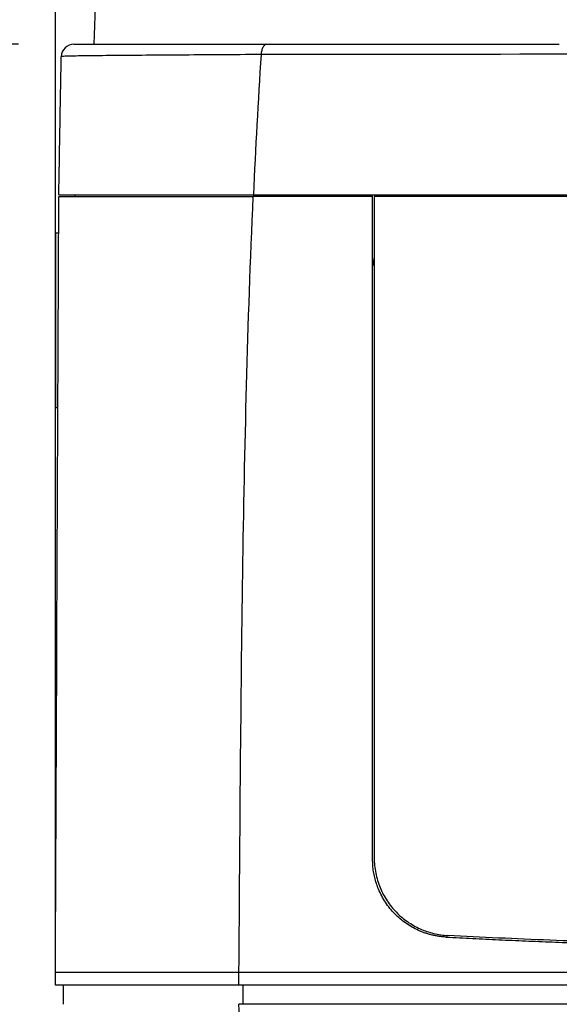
# Model space of a CAD drawing. Header units: millimetres. Extents: x 0 to 776, y 0 to 594.
# Tile 4 of 52: x 81 to 115, y 160 to 222. Entities that reach past the tile are written whole.
import ezdxf

# ---------------------------------------------------------------- set-up
doc = ezdxf.new("R2010")
doc.units = ezdxf.units.MM
doc.header["$LTSCALE"] = 2.75
doc.layers.add('DIMENSIONS', color=140, linetype='Continuous', lineweight=25)
doc.styles.add('SLDTEXTSTYLE0', font='TXT', dxfattribs={"width": 0.7})
doc.dimstyles.new('SLDDIMSTYLE0', dxfattribs={"dimtxt": 5.934521, "dimasz": 9.0805, "dimexe": 0, "dimexo": 0.0625, "dimgap": 1.48363, "dimtad": 0, "dimtih": 1, "dimtoh": 1, "dimdec": 1, "dimrnd": 1e-09, "dimzin": 4, "dimdsep": 46, "dimtxsty": 'SLDTEXTSTYLE0', "dimsah": 1, "dimcen": 0.09, "dimadec": 0, "dimazin": 1, "dimtfac": 1, "dimtdec": 1, "dimtofl": 0, "dimtmove": 0, "dimatfit": 3, "dimfxl": 0, "dimfrac": 2, "dimtolj": 1, "dimtzin": 12, "dimarcsym": 0})
doc.dimstyles.new('SLDDIMSTYLE2', dxfattribs={"dimtxt": 5.934521, "dimasz": 9.0805, "dimexe": 0, "dimexo": 0.0625, "dimgap": 1.48363, "dimtad": 0, "dimtih": 1, "dimtoh": 1, "dimdec": 1, "dimrnd": 1e-09, "dimzin": 12, "dimdsep": 46, "dimtxsty": 'SLDTEXTSTYLE0', "dimsah": 1, "dimcen": 0.09, "dimadec": 0, "dimazin": 3, "dimtfac": 1, "dimtdec": 1, "dimtmove": 0, "dimatfit": 0, "dimfxl": 0, "dimfrac": 2, "dimtolj": 1, "dimtzin": 12, "dimarcsym": 0})

# ---------------------------------------------------------------- blocks, each defined once
blk = doc.blocks.new('_D')
at = {"layer": 'DIMENSIONS'}
for p, q in [((80.683, 220.624), (55.622, 220.624)), ((64.353, 220.624), (64.353, 188.862)), ((55.535, 178.101), (53.543, 178.101)), ((53.543, 178.101), (53.543, 168.669)), ((73.17, 178.101), (75.163, 178.101)), ((75.163, 178.101), (75.163, 168.669)), ((53.543, 168.669), (55.535, 168.669)), ((75.163, 168.669), (73.17, 168.669)), ((64.353, 125.624), (64.353, 167.341)), ((85.152, 125.624), (55.622, 125.624))]:
    blk.add_line(p, q, dxfattribs=at)
for points in [[(64.353, 220.624), (62.956, 211.543), (65.75, 211.543)], [(64.353, 125.624), (65.75, 134.704), (62.956, 134.704)]]:
    blk.add_solid(points, dxfattribs=at)
at = {"layer": 'DIMENSIONS', "char_height": 5.8208, "attachment_point": 1, "style": 'SLDTEXTSTYLE0'}
for s, insert in [('95.0', (55.535, 186.933)), ('3.74', (55.535, 176.173))]:
    blk.add_mtext(s, dxfattribs=dict(at, insert=insert))
blk = doc.blocks.new('_D_1')
at = {"layer": 'DIMENSIONS'}
for p, q in [((91.75, 277.624), (55.622, 277.624)), ((64.353, 277.624), (64.353, 261.454)), ((55.535, 250.694), (53.543, 250.694)), ((53.543, 250.694), (53.543, 241.262)), ((73.17, 250.694), (75.163, 250.694)), ((75.163, 250.694), (75.163, 241.262)), ((53.543, 241.262), (55.535, 241.262)), ((75.163, 241.262), (73.17, 241.262)), ((64.353, 220.624), (64.353, 239.933)), ((80.683, 220.624), (55.622, 220.624))]:
    blk.add_line(p, q, dxfattribs=at)
for points in [[(64.353, 277.624), (62.956, 268.543), (65.75, 268.543)], [(64.353, 220.624), (65.75, 229.704), (62.956, 229.704)]]:
    blk.add_solid(points, dxfattribs=at)
at = {"layer": 'DIMENSIONS', "char_height": 5.8208, "attachment_point": 1, "style": 'SLDTEXTSTYLE0'}
for s, insert in [('57.0', (55.535, 259.526)), ('2.24', (55.535, 248.765))]:
    blk.add_mtext(s, dxfattribs=dict(at, insert=insert))
blk = doc.blocks.new('_D_2')
at = {"layer": 'DIMENSIONS'}
for p, q in [((103.833, 277.624), (28.833, 277.624)), ((37.565, 277.624), (37.565, 217.158)), ((28.747, 206.398), (26.754, 206.398)), ((26.754, 206.398), (26.754, 196.966)), ((46.382, 206.398), (48.375, 206.398)), ((48.375, 206.398), (48.375, 196.966)), ((26.754, 196.966), (28.747, 196.966)), ((48.375, 196.966), (46.382, 196.966)), ((37.565, 125.624), (37.565, 195.637)), ((85.152, 125.624), (28.833, 125.624))]:
    blk.add_line(p, q, dxfattribs=at)
for points in [[(37.565, 277.624), (36.168, 268.543), (38.962, 268.543)], [(37.565, 125.624), (38.962, 134.704), (36.168, 134.704)]]:
    blk.add_solid(points, dxfattribs=at)
at = {"layer": 'DIMENSIONS', "char_height": 5.8208, "attachment_point": 1, "style": 'SLDTEXTSTYLE0'}
for s, insert in [('152.0', (26.279, 215.23)), ('5.98', (28.747, 204.469))]:
    blk.add_mtext(s, dxfattribs=dict(at, insert=insert))
blk = doc.blocks.new('_D_5')
at = {"layer": 'DIMENSIONS'}
for p, q in [((83.009, 165.616), (83.009, 314.005)), ((84.088, 272.916), (84.088, 314.005)), ((36.239, 305.274), (34.246, 305.274)), ((34.246, 305.274), (34.246, 295.842)), ((53.874, 305.274), (55.867, 305.274)), ((55.867, 305.274), (55.867, 295.842)), ((83.009, 305.274), (61.916, 305.274)), ((84.088, 305.274), (101.551, 305.274)), ((34.246, 295.842), (36.239, 295.842)), ((55.867, 295.842), (53.874, 295.842))]:
    blk.add_line(p, q, dxfattribs=at)
for points in [[(83.009, 305.274), (73.929, 306.671), (73.929, 303.877)], [(84.088, 305.274), (93.169, 303.877), (93.169, 306.671)]]:
    blk.add_solid(points, dxfattribs=at)
at = {"layer": 'DIMENSIONS', "char_height": 5.8208, "attachment_point": 1, "style": 'SLDTEXTSTYLE0'}
for s, insert in [('1.1', (38.707, 314.106)), ('0.04', (36.239, 303.345))]:
    blk.add_mtext(s, dxfattribs=dict(at, insert=insert))
blk = doc.blocks.new('_D_6')
at = {"layer": 'DIMENSIONS'}
for p, q in [((83.009, 165.616), (83.009, 338.883)), ((185.009, 165.616), (185.009, 338.883)), ((83.009, 330.152), (115.119, 330.152)), ((123.162, 330.152), (121.169, 330.152)), ((121.169, 330.152), (121.169, 320.72)), ((140.797, 330.152), (142.79, 330.152)), ((142.79, 330.152), (142.79, 320.72)), ((185.009, 330.152), (148.839, 330.152)), ((121.169, 320.72), (123.162, 320.72)), ((142.79, 320.72), (140.797, 320.72))]:
    blk.add_line(p, q, dxfattribs=at)
for points in [[(83.009, 330.152), (92.09, 328.755), (92.09, 331.549)], [(185.009, 330.152), (175.929, 331.549), (175.929, 328.755)]]:
    blk.add_solid(points, dxfattribs=at)
at = {"layer": 'DIMENSIONS', "char_height": 5.8208, "attachment_point": 1, "style": 'SLDTEXTSTYLE0'}
for s, insert in [('102.0', (120.693, 338.984)), ('4.02', (123.162, 328.223))]:
    blk.add_mtext(s, dxfattribs=dict(at, insert=insert))

msp = doc.modelspace()

# ---------------------------------------------------------------- linework, layer by layer
for p, q in [((85.785, 231.461), (85.425, 220.624)), ((84.237, 211.124), (84.236, 211.024)), ((96.081, 211.124), (96.08, 211.024)), ((102.983, 211.024), (103.003, 211.024)), ((83.213, 208.724), (83.009, 208.724)), ((83.009, 208.724), (83.009, 197.724)), ((103.083, 207.195), (102.983, 206.628)), ((83.009, 197.724), (83.165, 197.724)), ((83.009, 161.324), (83.009, 162.124)), ((94.569, 161.324), (94.569, 162.124)), ((83.509, 160.124), (83.509, 161.324)), ((94.832, 160.124), (94.832, 161.324))]:
    msp.add_line(p, q)
msp.add_arc((84.175, 219.824), 0.8, 90, 179.00005)
for points, knots in [([(84.175, 220.624), (84.175, 220.624), (84.235, 220.624), (85.183, 220.624), (86.024, 220.624), (88.256, 220.624), (89.641, 220.624), (92.759, 220.624), (94.51, 220.624), (96.315, 220.624)], [0, 0, 0, 0, 0.25, 0.25, 0.5, 0.5, 0.75, 0.75, 1, 1, 1, 1]), ([(96.315, 220.624), (96.276, 220.624), (96.235, 220.61), (96.156, 220.549), (96.117, 220.501), (96.05, 220.379), (96.021, 220.304), (95.979, 220.142), (95.966, 220.056), (95.958, 219.973)], [0, 0, 0, 0, 0.25, 0.25, 0.5, 0.5, 0.75, 0.75, 1, 1, 1, 1]), ([(96.315, 220.624), (102.158, 220.624), (108.425, 220.624), (114.736, 220.624), (114.737, 220.624), (114.739, 220.624)], [0, 0, 0, 0, 0.5, 0.5, 0.5001012, 0.5001012, 0.5001012, 0.5001012]), ([(83.223, 211.124), (83.249, 212.578), (83.286, 214.747), (83.324, 216.922), (83.35, 218.376), (83.363, 219.107), (83.375, 219.838)], [0, 0, 0, 0, 0.5, 0.75, 0.75, 1, 1, 1, 1]), ([(95.958, 219.973), (95.085, 219.967), (94.214, 219.962), (92.489, 219.951), (91.635, 219.945), (89.984, 219.934), (89.187, 219.928), (87.705, 219.917), (87.021, 219.911), (85.815, 219.9), (85.293, 219.894), (84.445, 219.883), (84.119, 219.877), (83.655, 219.865), (83.519, 219.86), (83.379, 219.849), (83.375, 219.843), (83.375, 219.838)], [0, 0, 0, 0, 0.125, 0.125, 0.25, 0.25, 0.375, 0.375, 0.5, 0.5, 0.625, 0.625, 0.75, 0.75, 0.875, 0.875, 1, 1, 1, 1]), ([(83.223, 211.124), (83.223, 211.124), (83.228, 211.124), (83.38, 211.124), (83.524, 211.124), (83.875, 211.124), (84.013, 211.124), (84.337, 211.124), (84.519, 211.124), (85.124, 211.124), (85.604, 211.124), (86.431, 211.124), (86.724, 211.124), (87.347, 211.124), (87.676, 211.124), (88.7, 211.124), (89.436, 211.124), (90.619, 211.124), (91.026, 211.124), (91.866, 211.124), (92.3, 211.124), (93.623, 211.124), (94.541, 211.124), (95.473, 211.124)], [0, 0, 0, 0, 0.125, 0.125, 0.25, 0.25, 0.3125, 0.3125, 0.375, 0.375, 0.5, 0.5, 0.5625, 0.5625, 0.625, 0.625, 0.75, 0.75, 0.8125, 0.8125, 0.875, 0.875, 1, 1, 1, 1]), ([(83.223, 211.024), (83.224, 211.024), (83.226, 211.024), (83.243, 211.024), (83.271, 211.024), (83.33, 211.024), (83.46, 211.024), (83.738, 211.024), (84.146, 211.024), (84.684, 211.024), (85.348, 211.024), (86.385, 211.024), (87.942, 211.024), (89.646, 211.024), (90.95, 211.024), (91.736, 211.024), (92.581, 211.024), (93.488, 211.024), (94.453, 211.024), (95.125, 211.024), (95.469, 211.024)], [0, 0, 0, 0, 0.035491, 0.068071, 0.097746, 0.124528, 0.189141, 0.248424, 0.310413, 0.372473, 0.43504, 0.498541, 0.622928, 0.74877, 0.786169, 0.825268, 0.866139, 0.908847, 0.953451, 1, 1, 1, 1]), ([(94.569, 162.124), (94.6, 166.617), (94.63, 170.907), (94.704, 179.237), (94.747, 183.277), (94.866, 191.248), (94.941, 195.178), (95.151, 203.056), (95.285, 207.004), (95.469, 211.024)], [0, 0, 0, 0, 0.25, 0.25, 0.5, 0.5, 0.75, 0.75, 1, 1, 1, 1]), ([(95.473, 211.124), (98.441, 211.124), (101.493, 211.124), (107.732, 211.124), (110.919, 211.124), (115.792, 211.124), (117.435, 211.124), (120.727, 211.124), (122.378, 211.124), (127.341, 211.124), (130.667, 211.124), (134.009, 211.124)], [0, 0, 0, 0, 0.25, 0.25, 0.5, 0.5, 0.625, 0.625, 0.75, 0.75, 1, 1, 1, 1]), ([(102.983, 169.251), (102.983, 169.921), (102.983, 171.252), (102.982, 173.236), (102.982, 175.192), (102.982, 177.122), (102.982, 179.027), (102.982, 180.907), (102.982, 182.762), (102.982, 184.594), (102.982, 186.402), (102.982, 188.187), (102.982, 189.95), (102.982, 191.691), (102.982, 193.411), (102.982, 195.109), (102.982, 196.787), (102.982, 198.445), (102.982, 200.083), (102.982, 201.701), (102.982, 203.3), (102.982, 204.88), (102.982, 206.442), (102.982, 207.985), (102.983, 209.511), (102.983, 210.521), (102.983, 211.024)], [0, 0, 0, 0, 0.047882, 0.095122, 0.141735, 0.187738, 0.233146, 0.277974, 0.322236, 0.365946, 0.409118, 0.451764, 0.493898, 0.535532, 0.576678, 0.617346, 0.657549, 0.697296, 0.736597, 0.775463, 0.813902, 0.851924, 0.889537, 0.926749, 0.963567, 1, 1, 1, 1]), ([(103.083, 211.024), (103.083, 204.142), (103.083, 197.22), (103.083, 183.306), (103.083, 176.334), (103.083, 169.351)], [0, 0, 0, 0, 0.5, 0.5, 1, 1, 1, 1]), ([(134.009, 211.024), (133.725, 211.024), (133.142, 211.024), (132.248, 211.024), (131.314, 211.024), (130.341, 211.024), (129.329, 211.024), (128.276, 211.024), (127.184, 211.024), (126.052, 211.024), (124.88, 211.024), (123.669, 211.024), (122.42, 211.024), (121.132, 211.024), (119.807, 211.024), (118.445, 211.024), (117.046, 211.024), (115.613, 211.024), (114.146, 211.024), (112.646, 211.024), (111.116, 211.024), (109.557, 211.024), (107.97, 211.024), (106.358, 211.024), (104.723, 211.024), (103.633, 211.024), (103.083, 211.024)], [0, 0, 0, 0, 0.027062, 0.055371, 0.084936, 0.115768, 0.147873, 0.181261, 0.215935, 0.251902, 0.289164, 0.327722, 0.367577, 0.408726, 0.451166, 0.494889, 0.539889, 0.586155, 0.633676, 0.682436, 0.73242, 0.783609, 0.835984, 0.889523, 0.944203, 1, 1, 1, 1]), ([(107.625, 164.358), (107.549, 164.363), (107.397, 164.373), (107.171, 164.401), (106.947, 164.439), (106.726, 164.487), (106.508, 164.545), (106.292, 164.613), (106.079, 164.692), (105.661, 164.869), (105.063, 165.207), (104.36, 165.804), (103.772, 166.529), (103.417, 167.204), (103.218, 167.742), (103.113, 168.112), (103.038, 168.488), (102.991, 168.868), (102.985, 169.123), (102.983, 169.251)], [0, 0, 0, 0, 0.031581, 0.062966, 0.094214, 0.125383, 0.156534, 0.187724, 0.219014, 0.250461, 0.375735, 0.499983, 0.625363, 0.749882, 0.80092, 0.851099, 0.900767, 0.95028, 1, 1, 1, 1]), ([(103.083, 169.351), (103.083, 169.026), (103.115, 168.708), (103.239, 168.083), (103.333, 167.773), (103.574, 167.188), (103.722, 166.911), (104.066, 166.389), (104.264, 166.145), (104.693, 165.706), (104.927, 165.508), (105.43, 165.157), (105.694, 165.008), (106.243, 164.76), (106.531, 164.661), (107.121, 164.518), (107.42, 164.474), (107.725, 164.458)], [0, 0, 0, 0, 0.125, 0.125, 0.25, 0.25, 0.375, 0.375, 0.5, 0.5, 0.625, 0.625, 0.75, 0.75, 0.875, 0.875, 1, 1, 1, 1]), ([(134.009, 163.768), (131.759, 163.768), (129.524, 163.783), (125.083, 163.842), (122.876, 163.887), (118.493, 164.003), (116.315, 164.076), (111.99, 164.247), (109.839, 164.347), (107.725, 164.458)], [0, 0, 0, 0, 0.25, 0.25, 0.5, 0.5, 0.75, 0.75, 1, 1, 1, 1]), ([(107.625, 164.358), (107.9, 164.344), (108.45, 164.315), (109.278, 164.274), (110.108, 164.233), (110.939, 164.194), (111.772, 164.157), (112.607, 164.121), (113.443, 164.086), (114.281, 164.052), (115.121, 164.02), (115.962, 163.989), (116.805, 163.959), (117.65, 163.931), (118.496, 163.904), (119.344, 163.879), (120.194, 163.855), (121.045, 163.832), (121.898, 163.811), (122.753, 163.791), (123.609, 163.772), (124.467, 163.755), (125.326, 163.74), (126.188, 163.726), (127.05, 163.713), (127.915, 163.702), (128.781, 163.692), (129.648, 163.684), (130.517, 163.677), (131.388, 163.672), (132.26, 163.668), (133.134, 163.666), (133.718, 163.666), (134.009, 163.665)], [0, 0, 0, 0, 0.032601, 0.065141, 0.097624, 0.130052, 0.162431, 0.194764, 0.227055, 0.259308, 0.291528, 0.323717, 0.355881, 0.388023, 0.420148, 0.452259, 0.48436, 0.516456, 0.54855, 0.580648, 0.612752, 0.644866, 0.676996, 0.709145, 0.741316, 0.773515, 0.805745, 0.83801, 0.870313, 0.902661, 0.935055, 0.9675, 1, 1, 1, 1]), ([(94.569, 162.124), (93.728, 162.124), (92.897, 162.124), (91.267, 162.124), (90.469, 162.124), (88.939, 162.124), (88.209, 162.124), (86.861, 162.124), (86.243, 162.124), (85.162, 162.124), (84.698, 162.124), (83.947, 162.124), (83.659, 162.124), (83.253, 162.124), (83.134, 162.124), (83.012, 162.124), (83.009, 162.124), (83.009, 162.124)], [0, 0, 0, 0, 0.125, 0.125, 0.25, 0.25, 0.375, 0.375, 0.5, 0.5, 0.625, 0.625, 0.75, 0.75, 0.875, 0.875, 1, 1, 1, 1]), ([(94.569, 161.324), (93.728, 161.324), (92.897, 161.324), (91.267, 161.324), (90.469, 161.324), (88.939, 161.324), (88.209, 161.324), (86.861, 161.324), (86.243, 161.324), (85.162, 161.324), (84.698, 161.324), (83.947, 161.324), (83.659, 161.324), (83.253, 161.324), (83.134, 161.324), (83.012, 161.324), (83.009, 161.324), (83.009, 161.324)], [0, 0, 0, 0, 0.125, 0.125, 0.25, 0.25, 0.375, 0.375, 0.5, 0.5, 0.625, 0.625, 0.75, 0.75, 0.875, 0.875, 1, 1, 1, 1]), ([(96.021, 130.926), (95.985, 131.39), (95.914, 132.319), (95.811, 133.717), (95.713, 135.121), (95.618, 136.53), (95.527, 137.947), (95.439, 139.372), (95.355, 140.805), (95.274, 142.249), (95.177, 144.085), (95.066, 146.325), (94.947, 148.982), (94.839, 151.686), (94.739, 154.444), (94.649, 157.262), (94.596, 159.163), (94.569, 160.124)], [0, 0, 0, 0, 0.048222, 0.09653, 0.144959, 0.19354, 0.242309, 0.291299, 0.340545, 0.390081, 0.439943, 0.529361, 0.620067, 0.712268, 0.806177, 0.902012, 1, 1, 1, 1])]:
    msp.add_open_spline(points, degree=3, knots=knots)
for points in [[(95.958, 219.973), (95.768, 217.028), (95.607, 214.081), (95.473, 211.124)], [(134.009, 220.004), (121.57, 219.995), (107.597, 219.983), (95.958, 219.973)], [(83.009, 162.124), (83.081, 178.578), (83.148, 193.898), (83.223, 211.024)], [(102.983, 211.024), (100.404, 211.024), (97.888, 211.024), (95.469, 211.024)], [(134.009, 162.124), (120.593, 162.124), (106.524, 162.124), (94.569, 162.124)], [(134.009, 161.324), (120.593, 161.324), (106.524, 161.324), (94.569, 161.324)], [(134.009, 160.124), (120.593, 160.124), (106.524, 160.124), (94.569, 160.124)]]:
    msp.add_open_spline(points, degree=3)

# ---------------------------------------------------------------- dimensions: what is measured, and where the dimension line sits
at = {"layer": 'DIMENSIONS'}
for base, p2, dimstyle, picture, middle in [((185.009, 330.152), (185.009, 162.124), 'SLDDIMSTYLE0', '_D_6', (131.979, 330.152)), ((84.088, 305.274), (84.088, 269.424), 'SLDDIMSTYLE2', '_D_5', (45.056, 305.274))]:
    dim = msp.add_linear_dim(base=base, p1=(83.009, 162.124), p2=p2, dimstyle=dimstyle, dxfattribs=at)
    dim.commit()
    dim.dimension.update_dxf_attribs({"geometry": picture, "text_midpoint": middle, "dimtype": 160})
for base, p1, p2, picture, middle in [((37.565, 125.624), (107.326, 277.624), (88.644, 125.624), '_D_2', (37.565, 206.398)), ((64.353, 277.624), (84.175, 220.624), (95.242, 277.624), '_D_1', (64.353, 250.694)), ((64.353, 125.624), (84.175, 220.624), (88.644, 125.624), '_D', (64.353, 178.101))]:
    dim = msp.add_linear_dim(base=base, p1=p1, p2=p2, angle=90, dimstyle='SLDDIMSTYLE0', dxfattribs=at)
    dim.commit()
    dim.dimension.update_dxf_attribs({"geometry": picture, "text_midpoint": middle, "dimtype": 160})

doc.saveas('drawing.dxf')
